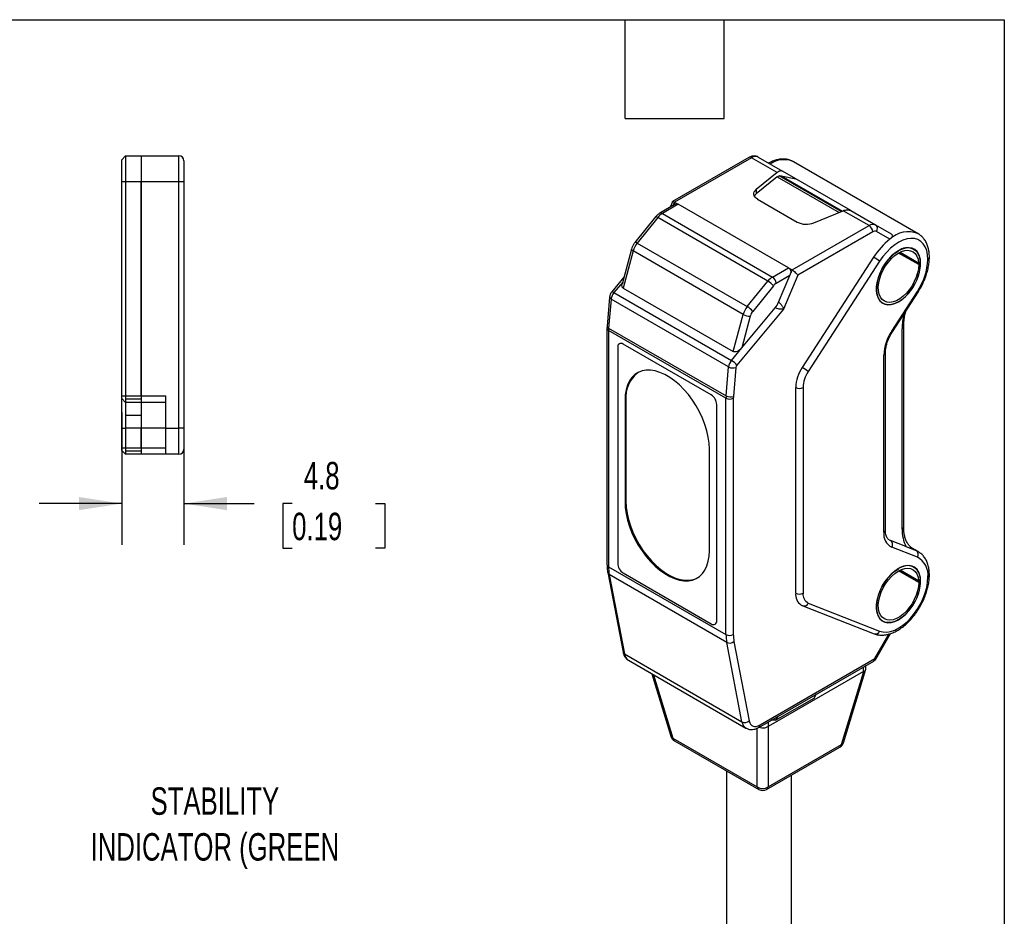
# Model space of a CAD drawing. Header units: millimetres. Extents: x 3 to 137, y 3 to 105.
# Tile 5 of 5: x 99 to 137, y 70 to 105. Entities that reach past the tile are written whole.
import ezdxf

# ---------------------------------------------------------------- set-up
doc = ezdxf.new("R2010")
doc.units = ezdxf.units.MM
doc.header["$LTSCALE"] = 0.5
doc.layers.add('DIMENSIONS', color=140, linetype='Continuous', lineweight=25)
doc.layers.add('TEXT', color=140, linetype='Continuous', lineweight=25)
doc.styles.add('SLDTEXTSTYLE0', font='TXT', dxfattribs={"width": 0.7})
doc.dimstyles.new('SLDDIMSTYLE5', dxfattribs={"dimtxt": 1.079004, "dimasz": 1.651, "dimexe": 0, "dimexo": 0.0625, "dimgap": 0.269751, "dimtad": 0, "dimtih": 1, "dimtoh": 1, "dimlfac": 2, "dimrnd": 1e-09, "dimzin": 12, "dimdsep": 46, "dimtxsty": 'SLDTEXTSTYLE0', "dimsah": 1, "dimcen": 0.09, "dimadec": 0, "dimazin": 3, "dimtfac": 1, "dimtmove": 0, "dimatfit": 0, "dimfxl": 0, "dimfrac": 2, "dimtolj": 1, "dimtzin": 12, "dimarcsym": 0})

# ---------------------------------------------------------------- blocks, each defined once
blk = doc.blocks.new('_D_37')
at = {"layer": 'DIMENSIONS'}
for p, q in [((102.522, 89.645), (102.522, 84.541)), ((104.922, 88.395), (104.922, 84.541)), ((102.522, 86.129), (99.347, 86.129)), ((104.922, 86.129), (107.628, 86.129)), ((109.09, 86.129), (108.728, 86.129)), ((108.728, 86.129), (108.728, 84.414)), ((112.297, 86.129), (112.659, 86.129)), ((112.659, 86.129), (112.659, 84.414)), ((108.728, 84.414), (109.09, 84.414)), ((112.659, 84.414), (112.297, 84.414))]:
    blk.add_line(p, q, dxfattribs=at)
for points in [[(102.522, 86.129), (100.871, 86.383), (100.871, 85.875)], [(104.922, 86.129), (106.573, 85.875), (106.573, 86.383)]]:
    blk.add_solid(points, dxfattribs=at)
at = {"layer": 'DIMENSIONS', "char_height": 1.0583, "attachment_point": 1, "style": 'SLDTEXTSTYLE0'}
for s, insert in [('4.8', (109.539, 87.735)), ('0.19', (109.09, 85.778))]:
    blk.add_mtext(s, dxfattribs=dict(at, insert=insert))

msp = doc.modelspace()

# ---------------------------------------------------------------- linework, layer by layer
for p, q in [((102.67185, 99.53016), (102.52185, 99.38016)), ((102.67185, 99.53016), (102.67185, 98.53016)), ((102.67185, 99.53016), (103.27185, 99.53016)), ((103.27185, 99.53016), (103.27185, 98.53016)), ((103.28185, 99.52016), (103.27185, 99.52016)), ((103.28185, 98.53016), (103.28185, 99.53016)), ((103.28185, 99.53016), (104.72185, 99.53016)), ((104.72185, 98.53016), (104.72185, 99.53016)), ((126.68703, 99.46603), (123.74591, 97.76815)), ((126.78702, 99.45612), (123.8222, 97.74457)), ((127.77781, 98.88415), (126.78702, 99.45612)), ((127.03702, 99.48087), (127.98614, 98.93295)), ((102.52185, 98.53016), (102.52185, 99.38016)), ((104.92185, 99.33016), (104.92185, 98.53016)), ((133.20741, 96.5273), (128.39908, 99.30308)), ((127.77781, 98.88415), (126.96753, 98.22928)), ((127.77781, 98.72085), (126.96753, 98.06597)), ((127.77781, 98.72085), (130.1567, 97.34754)), ((130.24056, 97.38212), (127.85589, 98.75876)), ((127.92908, 98.7632), (128.48911, 98.64248)), ((127.92908, 98.7632), (130.28774, 97.40158)), ((128.48911, 98.64248), (127.98614, 98.93295)), ((130.613, 97.41638), (128.48911, 98.64248)), ((102.52185, 90.28016), (102.52185, 98.53016)), ((102.67185, 98.53016), (102.52185, 98.53016)), ((102.67185, 98.53016), (102.67185, 90.28016)), ((103.27185, 98.53016), (102.67185, 98.53016)), ((103.27185, 90.28016), (103.27185, 98.53016)), ((103.28185, 98.53016), (103.27185, 98.53016)), ((104.72185, 98.53016), (103.28185, 98.53016)), ((103.28185, 90.28016), (103.28185, 98.53016)), ((104.72185, 89.03016), (104.72185, 98.53016)), ((104.92185, 98.53016), (104.72185, 98.53016)), ((104.92185, 98.53016), (104.92185, 89.03016)), ((126.96753, 98.22928), (126.96753, 98.06597)), ((123.85075, 97.66539), (123.25042, 97.31883)), ((123.96362, 97.66293), (123.35041, 97.30892)), ((123.73928, 97.76024), (123.65238, 97.55088)), ((123.76999, 97.61877), (123.8222, 97.74457)), ((123.8222, 97.74457), (123.79735, 97.63457)), ((123.8222, 97.74457), (123.96362, 97.66293)), ((128.20626, 95.2137), (123.96362, 97.66293)), ((127.02084, 97.85741), (128.54315, 96.9786)), ((123.08962, 97.17831), (122.29387, 96.19385)), ((123.175, 97.15387), (122.37925, 96.16941)), ((127.41764, 94.70465), (123.175, 97.15387)), ((123.35041, 97.30892), (127.59305, 94.8597)), ((129.18733, 96.94782), (130.32172, 97.41559)), ((131.31251, 96.84362), (130.32172, 97.41559)), ((130.61339, 97.41628), (131.56251, 96.86836)), ((128.34768, 95.13206), (131.31251, 96.84362)), ((131.56251, 96.86836), (132.16606, 96.51982)), ((131.45393, 96.59867), (128.56714, 94.93216)), ((132.12119, 96.31481), (131.60393, 96.61351)), ((122.37925, 96.16941), (126.62189, 93.72019)), ((122.16197, 95.93602), (121.80284, 94.58562)), ((122.2223, 95.86357), (121.8423, 94.43465)), ((126.46495, 93.41434), (122.2223, 95.86357)), ((131.48935, 95.62202), (128.74169, 91.37346)), ((132.44538, 95.86865), (132.4489, 95.86662)), ((133.22672, 95.33579), (132.44878, 95.78489)), ((132.48497, 95.80482), (133.22672, 95.37661)), ((132.51657, 95.82062), (133.22376, 95.41237)), ((133.0135, 95.94644), (132.98814, 95.95989)), ((133.04886, 95.92603), (133.0135, 95.94644)), ((127.59305, 94.8597), (128.20626, 95.2137)), ((128.20626, 95.2137), (128.34768, 95.13206)), ((131.72167, 95.46776), (128.97402, 91.2192)), ((133.22376, 95.41237), (133.2942, 95.46015)), ((133.26208, 95.39702), (133.22672, 95.37661)), ((133.29743, 95.37661), (133.22672, 95.33579)), ((133.29743, 95.37661), (133.26208, 95.39702)), ((133.26561, 95.39499), (133.26485, 95.44024)), ((121.87302, 94.84948), (121.40086, 94.28333)), ((128.25855, 94.91729), (127.73447, 94.61475)), ((127.83159, 93.8886), (128.25855, 94.91729)), ((128.56714, 94.93216), (128.02322, 93.62167)), ((128.25855, 94.91729), (128.34768, 95.13206)), ((121.82351, 94.66333), (121.48741, 94.26032)), ((126.62189, 93.72019), (127.41764, 94.70465)), ((127.62922, 94.52172), (126.83348, 93.53726)), ((121.3184, 94.08786), (121.22188, 92.97171)), ((121.48741, 94.26032), (126.01289, 91.64781)), ((121.8423, 94.43465), (126.08494, 91.98542)), ((132.18632, 92.77528), (133.17614, 94.30578)), ((132.21284, 92.74831), (133.20265, 94.27881)), ((121.37701, 94.00651), (121.28049, 92.89036)), ((125.90249, 91.394), (121.37701, 94.00651)), ((131.78927, 93.88315), (131.8136, 93.86792)), ((131.8136, 93.86792), (131.84895, 93.84751)), ((131.82903, 93.85383), (131.87431, 93.83406)), ((132.44536, 93.90488), (132.4489, 93.90284)), ((126.08494, 91.98542), (126.46495, 93.41434)), ((128.02322, 93.62167), (126.22136, 91.46109)), ((126.41333, 92.12797), (127.70011, 93.67093)), ((126.73931, 93.35375), (126.41333, 92.12797)), ((121.22188, 92.97171), (121.21804, 92.88441)), ((132.6489, 85.22808), (132.6489, 92.95047)), ((121.21804, 92.88441), (121.21804, 83.78034)), ((125.8021, 90.19026), (121.27662, 92.80277)), ((121.27662, 92.80277), (121.27662, 83.6987)), ((121.28049, 92.89036), (125.80597, 90.27785)), ((132.59033, 85.14644), (132.59033, 92.86883)), ((125.23641, 90.31466), (121.8423, 92.27404)), ((121.63017, 92.15154), (121.63017, 83.82282)), ((126.01289, 91.64781), (126.41333, 92.12797)), ((131.88322, 85.0226), (131.88322, 91.8497)), ((131.9418, 85.10424), (131.9418, 91.93134)), ((125.80597, 90.27785), (125.90249, 91.394)), ((126.18456, 91.37649), (126.08804, 90.26033)), ((102.52185, 90.18016), (102.52185, 90.28016)), ((102.52185, 90.28016), (102.67185, 90.28016)), ((102.67185, 90.28016), (102.67185, 90.15516)), ((102.67185, 90.28016), (103.27185, 90.28016)), ((103.27185, 90.28016), (103.27185, 90.15516)), ((103.28185, 90.28016), (103.27185, 90.28016)), ((103.28185, 90.28016), (104.22185, 90.28016)), ((103.28185, 90.03016), (103.28185, 90.28016)), ((104.22185, 89.03016), (104.22185, 90.28016)), ((128.48911, 82.67796), (128.48911, 90.60214)), ((128.77195, 90.60214), (128.77195, 82.67796)), ((102.52185, 90.18016), (102.67185, 90.03016)), ((102.52185, 89.03016), (102.52185, 90.18016)), ((103.27185, 90.15516), (102.67185, 90.15516)), ((102.67185, 90.15516), (102.67185, 90.03016)), ((103.27185, 90.03016), (102.67185, 90.03016)), ((102.67185, 90.03016), (102.67185, 89.53016)), ((103.27185, 90.15516), (103.27185, 90.03016)), ((103.28185, 90.04016), (103.27185, 90.04016)), ((103.27185, 90.03016), (103.27185, 89.53016)), ((104.22185, 90.03016), (103.28185, 90.03016)), ((103.28185, 89.03016), (103.28185, 90.03016)), ((121.94837, 90.13062), (121.91301, 90.11021)), ((121.91301, 90.11021), (121.91301, 86.19081)), ((121.94837, 90.13062), (121.94837, 86.21122)), ((125.44855, 81.61852), (125.44855, 89.94723)), ((125.8021, 81.0862), (125.8021, 90.19026)), ((126.08494, 90.19026), (126.08494, 81.0862)), ((102.67185, 89.53016), (103.27185, 89.53016)), ((102.67185, 89.53016), (102.67185, 89.03016)), ((103.27185, 89.53016), (103.27185, 89.03016)), ((102.52185, 89.03016), (102.67185, 89.03016)), ((102.52185, 88.28016), (102.52185, 89.03016)), ((103.27185, 89.03016), (102.67185, 89.03016)), ((102.67185, 89.03016), (102.67185, 88.28016)), ((103.28185, 89.03016), (103.27185, 89.03016)), ((103.27185, 88.28016), (103.27185, 89.03016)), ((104.22185, 89.03016), (103.28185, 89.03016)), ((103.28185, 88.28016), (103.28185, 89.03016)), ((104.22185, 88.03016), (104.22185, 89.03016)), ((104.22185, 89.03016), (104.72185, 89.03016)), ((104.92185, 89.03016), (104.72185, 89.03016)), ((104.72185, 88.03016), (104.72185, 89.03016)), ((104.92185, 89.03016), (104.92185, 88.23016)), ((102.52185, 88.28016), (102.67185, 88.28016)), ((102.52185, 88.18016), (102.52185, 88.28016)), ((102.52185, 88.18016), (102.67185, 88.03016)), ((102.67185, 88.28016), (102.67185, 88.15516)), ((102.67185, 88.28016), (103.27185, 88.28016)), ((103.27185, 88.15516), (102.67185, 88.15516)), ((102.67185, 88.15516), (102.67185, 88.03016)), ((103.27185, 88.03016), (102.67185, 88.03016)), ((103.27185, 88.28016), (103.27185, 88.15516)), ((103.28185, 88.28016), (103.27185, 88.28016)), ((103.27185, 88.15516), (103.27185, 88.03016)), ((103.28185, 88.04016), (103.27185, 88.04016)), ((103.28185, 88.28016), (104.22185, 88.28016)), ((103.28185, 88.03016), (103.28185, 88.28016)), ((104.22185, 88.03016), (103.28185, 88.03016)), ((104.72185, 88.03016), (104.22185, 88.03016)), ((125.1657, 84.31307), (125.1657, 88.23247)), ((121.94837, 86.21122), (121.91301, 86.19081)), ((132.08909, 84.72878), (132.13581, 84.70619)), ((132.73629, 84.471), (132.13581, 84.70619)), ((133.17614, 84.05929), (132.18632, 84.44697)), ((132.73629, 84.471), (133.12562, 84.31851)), ((133.20741, 84.27918), (132.97949, 84.41076)), ((132.98429, 84.40694), (133.03692, 84.37656)), ((133.00506, 84.39378), (133.03692, 84.37656)), ((133.12562, 84.31851), (133.01635, 84.38159)), ((133.12562, 84.31851), (133.20741, 84.27918)), ((121.24636, 83.46857), (121.83505, 80.4094)), ((121.27662, 83.6987), (125.8021, 81.0862)), ((121.8423, 83.4554), (125.23641, 81.49602)), ((132.44538, 83.62054), (132.4489, 83.6185)), ((133.22672, 83.08768), (132.44878, 83.53678)), ((132.48497, 83.5567), (133.22672, 83.1285)), ((132.51657, 83.57251), (133.22376, 83.16425)), ((133.0135, 83.69832), (132.98814, 83.71178)), ((133.04886, 83.67791), (133.0135, 83.69832)), ((125.82956, 80.78178), (121.30408, 83.39428)), ((121.30408, 83.39428), (121.89277, 80.33512)), ((133.22376, 83.16425), (133.2942, 83.21204)), ((133.26208, 83.14891), (133.22672, 83.1285)), ((133.29743, 83.1285), (133.22672, 83.08768)), ((133.29743, 83.1285), (133.26208, 83.14891)), ((133.26561, 83.14687), (133.26485, 83.19212)), ((128.75966, 82.18962), (131.50731, 81.11344)), ((128.97402, 82.29421), (131.72167, 81.21802)), ((131.78927, 81.63504), (131.8136, 81.61981)), ((131.8136, 81.61981), (131.84895, 81.5994)), ((131.82903, 81.60572), (131.87431, 81.58595)), ((132.44536, 81.65677), (132.4489, 81.65472)), ((126.10966, 80.81222), (126.69835, 77.75305)), ((131.5418, 80.15527), (132.09044, 81.10554)), ((131.57358, 80.13691), (132.14211, 81.12163)), ((126.41826, 77.72261), (125.82956, 80.78178)), ((121.89277, 80.33512), (126.41826, 77.72261)), ((122.04751, 80.09061), (126.57299, 77.4781)), ((127.07295, 77.50781), (131.50037, 80.0637)), ((127.11438, 77.59938), (131.5418, 80.15527)), ((130.2478, 76.84144), (131.10858, 79.66006)), ((130.32581, 76.91695), (131.19144, 79.75146)), ((131.1054, 79.65835), (131.1054, 79.83569)), ((131.19327, 79.76868), (131.19327, 79.88642)), ((122.94667, 79.57153), (123.68256, 77.16188)), ((123.01338, 79.53302), (123.76057, 77.08636)), ((131.1054, 79.65835), (127.42845, 77.53569)), ((127.71129, 77.78063), (129.19621, 78.63786)), ((129.19621, 78.63786), (129.27907, 78.78137)), ((129.27906, 78.78137), (129.19621, 78.63786)), ((127.71129, 77.78063), (127.54557, 77.78064)), ((127.79413, 77.92414), (127.71129, 77.78063)), ((127.0074, 75.212), (127.0074, 77.47618)), ((127.42522, 77.5337), (127.42522, 75.212)), ((127.42845, 77.71303), (127.42845, 77.53569)), ((123.76057, 77.08636), (127.0074, 75.212)), ((123.81949, 76.98968), (127.06633, 75.11533)), ((127.3663, 75.11533), (130.18887, 76.74476)), ((127.42522, 75.212), (130.2478, 76.84144)), ((125.82489, 75.83199), (125.82489, 62.97767)), ((128.32489, 62.97767), (128.32489, 75.66871))]:
    msp.add_line(p, q)
at = {"flags": 128}
for points in [[(127.02084, 97.85741), (126.96449, 97.89623), (126.92075, 97.94014), (126.89098, 97.98779), (126.8761, 98.0377), (126.87656, 98.08836), (126.89236, 98.13818), (126.92299, 98.18564), (126.96753, 98.22928)], [(126.96753, 98.06597), (126.92299, 98.02233), (126.89482, 97.97986)], [(123.175, 97.15387), (123.14875, 97.16785), (123.12622, 97.1774), (123.10825, 97.18216), (123.09555, 97.18193), (123.08962, 97.17831)], [(133.19349, 96.53508), (133.20081, 96.53105), (133.20741, 96.5273)], [(133.58027, 95.53989), (133.56892, 95.71798), (133.53508, 95.87939), (133.47943, 96.02086), (133.40309, 96.13957), (133.3076, 96.23313), (133.19487, 96.29966), (133.06716, 96.33782), (132.92704, 96.34685), (132.77732, 96.32657), (132.62101, 96.27738), (132.46125, 96.20028), (132.30123, 96.09681), (132.14418, 95.96904), (131.99325, 95.81955), (131.85146, 95.65133), (131.72167, 95.46776)], [(132.4489, 93.90284), (132.58915, 93.99722), (132.72557, 94.11586), (132.85444, 94.25554), (132.97225, 94.41243), (133.07579, 94.58226), (133.16222, 94.7604), (133.2292, 94.94198), (133.27489, 95.12206), (133.29806, 95.29572), (133.29806, 95.45823), (133.27489, 95.60514), (133.2292, 95.73246), (133.16222, 95.83672), (133.07579, 95.91506), (132.97225, 95.96535), (132.85444, 95.98622), (132.72557, 95.9771), (132.58915, 95.93824), (132.4489, 95.8707)], [(122.2223, 95.86357), (122.19727, 95.8799), (122.1783, 95.89641), (122.16614, 95.91247), (122.16124, 95.92746), (122.16197, 95.93602)], [(132.4489, 95.8707), (132.30866, 95.77632), (132.17224, 95.65767), (132.04337, 95.518), (131.92556, 95.36111), (131.82202, 95.19127), (131.73558, 95.01314), (131.66861, 94.83155), (131.62291, 94.65147), (131.59975, 94.47781), (131.59975, 94.31531), (131.62291, 94.16839), (131.66861, 94.04107), (131.73558, 93.93682), (131.82202, 93.85848), (131.92556, 93.80818), (132.04337, 93.78731), (132.17224, 93.79643), (132.30866, 93.83529), (132.4489, 93.90284)], [(132.4489, 93.90692), (132.30924, 93.83966), (132.17339, 93.80096), (132.04505, 93.79188), (131.92773, 93.81266), (131.82462, 93.86274), (131.73854, 93.94076), (131.67184, 94.04458), (131.62634, 94.17137), (131.60327, 94.31768), (131.60327, 94.47951), (131.62634, 94.65245), (131.67184, 94.83178), (131.73854, 95.01261), (131.82462, 95.19001), (131.92773, 95.35914), (132.04505, 95.51538), (132.17339, 95.65447), (132.30924, 95.77263), (132.4489, 95.86662)], [(133.22672, 95.33579), (133.21584, 95.1798), (133.1835, 95.01562), (133.13062, 94.84783), (133.05866, 94.68112), (132.96964, 94.52018), (132.86605, 94.36948), (132.75079, 94.23326), (132.62709, 94.11532), (132.4984, 94.01897), (132.36833, 93.94689), (132.24051, 93.90111), (132.11852, 93.8829), (132.00578, 93.89278), (131.90543, 93.93046), (131.82028, 93.9949), (131.75273, 94.08429), (131.70465, 94.19613), (131.67739, 94.32729), (131.67171, 94.47411), (131.68778, 94.63247), (131.72514, 94.79794), (131.78275, 94.9659), (131.859, 95.13164), (131.95175, 95.29054), (132.05841, 95.43814), (132.17599, 95.57031), (132.30121, 95.68336), (132.43056, 95.77412), (132.56042, 95.84006), (132.68717, 95.87933), (132.80725, 95.89083), (132.9173, 95.87424), (133.01425, 95.83003), (133.09538, 95.75942), (133.15843, 95.6644), (133.20162, 95.54763), (133.22376, 95.41237)], [(133.07318, 95.91079), (133.04043, 95.93547), (133.03342, 95.94011)], [(121.40086, 94.28333), (121.40705, 94.28727), (121.42014, 94.28796), (121.43839, 94.28356), (121.46111, 94.27423), (121.48741, 94.26032)], [(133.17614, 94.30578), (133.19115, 94.29318), (133.20016, 94.2842), (133.2028, 94.27919), (133.20265, 94.27881)], [(132.21284, 92.74831), (132.21299, 92.74869), (132.21035, 92.75371), (132.20134, 92.76268), (132.18632, 92.77528)], [(125.1657, 88.23247), (125.15471, 88.45685), (125.12187, 88.69088), (125.06762, 88.93142), (124.99271, 89.1752), (124.89815, 89.41893), (124.78521, 89.65931), (124.65542, 89.89309), (124.51054, 90.11711), (124.35253, 90.32834), (124.18352, 90.52392), (124.0058, 90.70122), (123.82177, 90.85782), (123.63392, 90.99162), (123.4448, 91.1008), (123.25695, 91.18389), (123.07292, 91.23976), (122.8952, 91.26766), (122.72619, 91.26721), (122.56817, 91.23842), (122.42329, 91.18167), (122.29351, 91.09774), (122.18057, 90.98776), (122.086, 90.85321), (122.01109, 90.69592), (121.95685, 90.51801), (121.92401, 90.32189), (121.91301, 90.11021)], [(121.91301, 86.19081), (121.92401, 85.96644), (121.95685, 85.7324), (122.01109, 85.49186), (122.086, 85.24808), (122.18057, 85.00436), (122.29351, 84.76398), (122.42329, 84.5302), (122.56817, 84.30618), (122.72619, 84.09495), (122.8952, 83.89936), (123.07292, 83.72207), (123.25695, 83.56547), (123.4448, 83.43167), (123.63392, 83.32249), (123.82177, 83.2394), (124.0058, 83.18353), (124.18352, 83.15563), (124.35253, 83.15608), (124.51054, 83.18487), (124.65542, 83.24161), (124.78521, 83.32555), (124.89815, 83.43553), (124.99271, 83.57008), (125.06762, 83.72737), (125.12187, 83.90528), (125.15471, 84.1014), (125.1657, 84.31307)], [(121.94837, 86.21122), (121.95937, 85.98685), (121.99221, 85.75281), (122.04645, 85.51227), (122.12136, 85.26849), (122.21592, 85.02477), (122.32886, 84.78439), (122.45865, 84.55061), (122.60353, 84.32659), (122.76154, 84.11536), (122.93055, 83.91977), (123.10827, 83.74248), (123.2923, 83.58588), (123.48015, 83.45208), (123.66928, 83.3429), (123.85713, 83.25981), (124.04116, 83.20394), (124.21888, 83.17604), (124.38789, 83.17649), (124.5459, 83.20528), (124.69078, 83.26202), (124.70681, 83.27047)], [(132.4489, 83.62259), (132.30866, 83.52821), (132.17224, 83.40956), (132.04337, 83.26989), (131.92556, 83.11299), (131.82202, 82.94316), (131.73558, 82.76502), (131.66861, 82.58344), (131.62291, 82.40336), (131.59975, 82.2297), (131.59975, 82.0672), (131.62291, 81.92028), (131.66861, 81.79296), (131.73558, 81.68871), (131.82202, 81.61036), (131.92556, 81.56007), (132.04337, 81.5392), (132.17224, 81.54832), (132.30866, 81.58718), (132.4489, 81.65472)], [(132.4489, 81.65881), (132.30924, 81.59154), (132.17339, 81.55285), (132.04505, 81.54376), (131.92773, 81.56455), (131.82462, 81.61463), (131.73854, 81.69265), (131.67184, 81.79647), (131.62634, 81.92326), (131.60327, 82.06957), (131.60327, 82.2314), (131.62634, 82.40434), (131.67184, 82.58367), (131.73854, 82.7645), (131.82462, 82.9419), (131.92773, 83.11103), (132.04505, 83.26727), (132.17339, 83.40636), (132.30924, 83.52451), (132.4489, 83.6185)], [(133.22672, 83.08768), (133.21584, 82.93169), (133.1835, 82.76751), (133.13062, 82.59971), (133.05866, 82.43301), (132.96964, 82.27206), (132.86605, 82.12137), (132.75079, 81.98515), (132.62709, 81.86721), (132.4984, 81.77086), (132.36833, 81.69878), (132.24051, 81.65299), (132.11852, 81.63479), (132.00578, 81.64466), (131.90543, 81.68235), (131.82028, 81.74679), (131.75273, 81.83618), (131.70465, 81.94802), (131.67739, 82.07918), (131.67171, 82.226), (131.68778, 82.38436), (131.72514, 82.54983), (131.78275, 82.71779), (131.859, 82.88353), (131.95175, 83.04243), (132.05841, 83.19002), (132.17599, 83.3222), (132.30121, 83.43525), (132.43056, 83.52601), (132.56042, 83.59195), (132.68717, 83.63122), (132.80725, 83.64272), (132.9173, 83.62613), (133.01425, 83.58191), (133.09538, 83.51131), (133.15843, 83.41629), (133.20162, 83.29952), (133.22376, 83.16425)], [(132.4489, 81.65472), (132.58915, 81.74911), (132.72557, 81.86775), (132.85444, 82.00743), (132.97225, 82.16432), (133.07579, 82.33415), (133.16222, 82.51229), (133.2292, 82.69387), (133.27489, 82.87395), (133.29806, 83.04761), (133.29806, 83.21011), (133.27489, 83.35703), (133.2292, 83.48435), (133.16222, 83.58861), (133.07579, 83.66695), (132.97225, 83.71724), (132.85444, 83.73811), (132.72557, 83.72899), (132.58915, 83.69013), (132.4489, 83.62259)], [(133.07318, 83.66268), (133.04043, 83.68736), (133.03342, 83.692)], [(131.72167, 81.21802), (131.85146, 81.18431), (131.99325, 81.17979), (132.14418, 81.20456), (132.30123, 81.25812), (132.46125, 81.33939), (132.62101, 81.44675), (132.77732, 81.57804), (132.92704, 81.73062), (133.06716, 81.90143), (133.19487, 82.08704), (133.3076, 82.28372), (133.40309, 82.48753), (133.47943, 82.69438), (133.53508, 82.9001), (133.56892, 83.10058), (133.58027, 83.29178)], [(131.5418, 80.15527), (131.55859, 80.14557), (131.5693, 80.13938), (131.57352, 80.13695), (131.57358, 80.13691)], [(126.69835, 77.75305), (126.71868, 77.68413), (126.75065, 77.62712), (126.7933, 77.5837), (126.8454, 77.55514), (126.90541, 77.54229), (126.97155, 77.54552), (127.0419, 77.56474), (127.11438, 77.59938)]]:
    msp.add_lwpolyline(points, dxfattribs=at)
for centre, radius, start, end in [((104.72185, 99.33016), 0.2, 0, 90), ((126.72844, 99.37435), 0.1006, 54.382423, 114.307119), ((126.93348, 99.25169), 0.25148, 65.686048, 125.618173), ((128.02788, 98.46329), 0.91818, 66.153726, 125.150816), ((123.68579, 96.75276), 0.64946, 121.091412, 141.858847), ((123.29182, 97.22714), 0.1006, 54.383719, 114.29224), ((128.89923, 97.67454), 0.78174, 242.903778, 291.625451), ((131.45896, 96.63919), 0.25148, 65.686048, 125.618173), ((131.14689, 96.5847), 0.30736, 2.605478, 57.394522), ((131.45318, 96.7198), 0.18445, 324.814914, 53.648757), ((131.5418, 96.47601), 0.15089, 65.686048, 125.618173), ((132.82534, 95.60712), 0.99832, 68.360213, 134.85655), ((123.03164, 95.64144), 0.83927, 141.01737, 164.65281), ((122.31172, 96.09486), 0.10059, 47.831775, 100.220377), ((133.76557, 94.18057), 2.69425, 127.613314, 147.655272), ((132.77903, 95.47096), 0.51529, 358.797785, 129.840349), ((130.37859, 93.69713), 2.22238, 52.818497, 60.013027), ((133.53876, 95.63152), 0.1006, 294.376027, 354.289495), ((131.46296, 95.45595), 1.83618, 302.476304, 357.523696), ((131.21468, 95.63133), 2.36736, 325.949143, 357.78639), ((132.17583, 95.37682), 1.05089, 359.988797, 2.023781), ((127.92843, 94.30354), 0.64946, 121.091412, 141.858847), ((127.42743, 94.60078), 0.30736, 2.605478, 57.394522), ((127.04093, 94.05509), 0.75089, 38.421196, 59.888651), ((127.9357, 94.28105), 0.38968, 121.091412, 141.858847), ((121.40852, 94.091), 0.09018, 182.011465, 249.546264), ((121.85181, 93.9509), 0.47805, 139.665124, 173.31997), ((127.27429, 93.19222), 0.83927, 141.01737, 164.65281), ((126.24518, 93.07063), 0.75089, 38.421196, 59.888651), ((127.04308, 94.21633), 0.85391, 320.303925, 337.430645), ((126.7014, 93.83359), 0.48133, 240.576993, 274.516917), ((127.22491, 93.22048), 0.50356, 141.01737, 164.65281), ((135.14509, 92.84765), 2.55486, 166.611734, 179.525057), ((121.31523, 92.97718), 0.09351, 183.35027, 248.189989), ((132.54877, 92.9605), 0.10066, 294.385951, 354.175729), ((121.31367, 92.89119), 0.09587, 184.041317, 247.262474), ((122.294, 92.80165), 1.01738, 174.998217, 179.937235), ((133.65742, 91.78112), 1.77552, 145.949143, 177.78639), ((121.75949, 92.17251), 0.13101, 50.796715, 189.214037), ((131.84161, 91.94143), 0.10073, 294.397993, 354.037918), ((126.37729, 91.33839), 0.47805, 139.665124, 173.31997), ((125.66611, 91.05091), 0.69033, 36.454423, 59.84483), ((126.34283, 91.35795), 0.15935, 139.665124, 173.31997), ((123.136, 90.23018), 1.1918, 127.695138, 184.791871), ((126.06269, 91.69374), 0.33986, 241.878219, 291.0143), ((129.96761, 90.54499), 1.4796, 145.949143, 177.78639), ((127.63094, 89.44857), 2.22238, 52.818497, 60.013027), ((129.95475, 90.55642), 1.18368, 145.949143, 177.78639), ((124.98798, 89.92627), 0.46104, 2.605478, 57.394522), ((128.63053, 90.87508), 0.3074, 242.609672, 297.390328), ((126.81948, 90.18915), 1.01738, 174.998217, 179.937235), ((125.94352, 90.4632), 0.3074, 242.609672, 297.390328), ((125.96617, 90.57759), 0.33986, 241.878219, 291.0143), ((126.89885, 90.18937), 0.81391, 174.998217, 179.937235), ((104.72185, 88.23016), 0.2, 270, 0), ((132.45109, 84.954), 0.572, 173.112058, 242.427161), ((131.84171, 85.11422), 0.10059, 294.374658, 354.305201), ((134.04194, 85.10664), 1.45216, 178.429232, 205.958411), ((132.54881, 85.23806), 0.10059, 294.374658, 354.305201), ((132.0199, 84.54907), 0.19525, 328.471485, 53.583984), ((133.00971, 84.16139), 0.19525, 328.471485, 53.583984), ((132.82312, 83.38325), 0.76266, 353.112058, 62.427161), ((121.31813, 83.79033), 0.10059, 185.694799, 245.625342), ((121.35427, 83.49285), 0.1106, 192.648239, 243.014787), ((122.89067, 83.69087), 1.61407, 179.721794, 190.588122), ((122.09074, 83.84378), 0.46104, 182.605478, 237.394522), ((132.77903, 83.22285), 0.51529, 358.797785, 129.840349), ((131.46296, 83.20783), 1.83618, 302.476304, 357.523696), ((132.17583, 83.12871), 1.05089, 359.988797, 2.023781), ((133.53876, 83.38341), 0.1006, 294.376112, 354.288518), ((128.97897, 82.62413), 0.49281, 173.72856, 235.397624), ((128.63053, 82.9509), 0.3074, 242.609672, 297.390328), ((129.15053, 82.63223), 0.38133, 173.112058, 242.427161), ((128.80931, 82.35985), 0.17731, 253.713098, 338.272273), ((125.31922, 81.59754), 0.13101, 230.796715, 9.214037), ((131.55695, 81.28367), 0.17732, 253.744474, 338.270048), ((127.41616, 81.07836), 1.61407, 179.721794, 190.588122), ((125.94352, 81.35914), 0.3074, 242.609672, 297.390328), ((125.94537, 81.02003), 0.26491, 244.076642, 308.328918), ((127.53759, 81.07914), 1.45267, 179.721794, 190.588122), ((121.94297, 80.43369), 0.11061, 192.680134, 243.013358), ((122.22933, 80.37689), 0.33914, 187.075052, 237.578891), ((131.44666, 80.14316), 0.09591, 304.056351, 7.25583), ((131.40038, 80.23691), 0.2, 299.997312, 330), ((126.53407, 77.96086), 0.26491, 244.076642, 308.328918), ((126.75456, 77.76428), 0.33887, 187.063229, 237.780141), ((127.01424, 77.58952), 0.10062, 305.705886, 5.619695), ((123.96948, 77.2495), 0.3, 196.982186, 240.002688), ((123.79734, 77.2024), 0.12173, 199.445957, 252.415198), ((123.88957, 77.09869), 0.12959, 185.458982, 237.263076), ((130.03889, 77.00458), 0.3, 299.997312, 343.017814), ((130.1188, 76.85377), 0.12959, 302.736924, 354.541018), ((130.21102, 76.95748), 0.12173, 287.584802, 340.554043), ((127.21631, 75.51584), 0.36873, 235.489191, 304.510809), ((127.13641, 75.22433), 0.12959, 185.458982, 237.263076), ((127.21631, 75.37514), 0.3, 240.002688, 299.997312), ((127.29622, 75.22433), 0.12959, 302.736924, 354.541018)]:
    msp.add_arc(centre, radius, start, end)
for points, knots in [([(127.03704, 99.48086), (127.01282, 99.49242), (126.96248, 99.51644), (126.87751, 99.52519), (126.79085, 99.51302), (126.72792, 99.48877), (126.69407, 99.46994), (126.68703, 99.46603)], [0, 0, 0, 0, 0.21844032, 0.45406075, 0.68893061, 0.93534566, 1, 1, 1, 1]), ([(128.41011, 99.2928), (128.39513, 99.30284), (128.34124, 99.33895), (128.2346, 99.37652), (128.09448, 99.40474), (127.94618, 99.4068), (127.79183, 99.38522), (127.63279, 99.33689), (127.51542, 99.28968), (127.45249, 99.25224), (127.44292, 99.24655)], [0, 0, 0, 0, 0.05678646, 0.20437382, 0.35185819, 0.50136078, 0.65440158, 0.81131188, 0.97130892, 1, 1, 1, 1]), ([(127.98614, 98.93295), (127.95957, 98.9483), (127.92666, 98.95266), (127.85446, 98.93575), (127.81539, 98.91453), (127.77781, 98.88415)], [0, 0, 0, 0, 0.5, 0.5, 1, 1, 1, 1]), ([(123.74408, 97.75827), (123.74508, 97.76292), (123.7474, 97.77368), (123.77675, 97.76821), (123.80761, 97.75216), (123.8222, 97.74457)], [0, 0, 0, 0, 0.28577029, 0.66226051, 1, 1, 1, 1]), ([(123.85274, 97.66247), (123.85654, 97.66594), (123.87388, 97.68179), (123.91471, 97.68329), (123.9478, 97.66951), (123.96362, 97.66293)], [0, 0, 0, 0, 0.12744931, 0.58274709, 1, 1, 1, 1]), ([(123.25042, 97.31883), (123.23229, 97.30738), (123.18399, 97.27687), (123.13074, 97.22729), (123.09803, 97.18832), (123.08962, 97.17831)], [0, 0, 0, 0, 0.30860935, 0.8222966, 1, 1, 1, 1]), ([(130.32172, 97.41559), (130.37434, 97.43728), (130.42904, 97.44948), (130.5301, 97.44972), (130.57618, 97.43776), (130.61339, 97.41628)], [0, 0, 0, 0, 0.5, 0.5, 1, 1, 1, 1]), ([(132.16606, 96.51982), (132.17233, 96.51567), (132.18508, 96.50722), (132.1984, 96.49161), (132.20851, 96.47179), (132.21289, 96.44742), (132.20601, 96.41088), (132.18047, 96.36453), (132.14109, 96.3315), (132.12119, 96.31481)], [0, 0, 0, 0, 0.07852179, 0.15950477, 0.24593496, 0.37124727, 0.50025594, 0.74751524, 1, 1, 1, 1]), ([(133.63885, 95.62153), (133.63826, 95.6549), (133.63653, 95.75108), (133.61724, 95.90237), (133.57365, 96.06893), (133.50798, 96.21856), (133.42241, 96.34884), (133.31748, 96.45319), (133.23841, 96.51537), (133.19235, 96.53524), (133.19005, 96.53624)], [0, 0, 0, 0, 0.08312845, 0.23958215, 0.39600039, 0.55074187, 0.70217541, 0.84929054, 0.99247168, 1, 1, 1, 1]), ([(122.29387, 96.19385), (122.28088, 96.17677), (122.24462, 96.12914), (122.19611, 96.04235), (122.17323, 95.97109), (122.16197, 95.93602)], [0, 0, 0, 0, 0.22107157, 0.61660831, 1, 1, 1, 1]), ([(133.20265, 94.27881), (133.22338, 94.31171), (133.28308, 94.40648), (133.37135, 94.57008), (133.46121, 94.76923), (133.53417, 94.97163), (133.5893, 95.17438), (133.62525, 95.37473), (133.63791, 95.52314), (133.63868, 95.60394), (133.63885, 95.62153)], [0, 0, 0, 0, 0.07766535, 0.22374516, 0.36998581, 0.51645366, 0.66331089, 0.81071061, 0.95876868, 1, 1, 1, 1]), ([(128.20626, 95.2137), (128.21906, 95.20473), (128.24573, 95.18604), (128.27831, 95.13954), (128.30163, 95.08729), (128.30566, 95.05074), (128.3074, 95.035)], [0, 0, 0, 0, 0.24561097, 0.51180947, 0.78980369, 1, 1, 1, 1]), ([(128.34768, 95.13206), (128.38102, 95.11282), (128.42769, 95.07873), (128.51339, 95.00066), (128.54875, 94.96003), (128.56714, 94.93216)], [0, 0, 0, 0, 0.5, 0.5, 1, 1, 1, 1]), ([(121.8423, 94.43465), (121.83334, 94.44125), (121.81433, 94.45524), (121.79797, 94.48913), (121.79365, 94.53158), (121.79528, 94.56535), (121.80283, 94.58359), (121.80357, 94.58539)], [0, 0, 0, 0, 0.20148928, 0.4271305, 0.68312904, 0.96872048, 1, 1, 1, 1]), ([(121.40086, 94.28333), (121.38944, 94.2682), (121.35957, 94.22863), (121.32951, 94.16131), (121.3217, 94.10968), (121.3184, 94.08786)], [0, 0, 0, 0, 0.26343908, 0.6887615, 1, 1, 1, 1]), ([(127.83159, 93.8886), (127.84067, 93.88277), (127.85937, 93.87076), (127.88889, 93.84443), (127.91881, 93.81269), (127.94633, 93.77758), (127.97098, 93.74031), (127.99161, 93.70305), (128.01043, 93.66214), (128.01863, 93.63622), (128.02322, 93.62167)], [0, 0, 0, 0, 0.10144631, 0.20886993, 0.32489323, 0.45160568, 0.56940415, 0.70144614, 0.83253513, 1, 1, 1, 1]), ([(128.02322, 93.62167), (128.00863, 93.61967), (127.98262, 93.61609), (127.93856, 93.61514), (127.8965, 93.61709), (127.83944, 93.62386), (127.76706, 93.63937), (127.72127, 93.66095), (127.70011, 93.67093)], [0, 0, 0, 0, 0.16791531, 0.29944662, 0.4318389, 0.55008769, 0.79209462, 1, 1, 1, 1]), ([(132.6489, 92.95047), (132.64937, 92.98226), (132.65072, 93.07501), (132.66702, 93.23785), (132.69531, 93.40904), (132.72435, 93.51674), (132.73475, 93.55531)], [0, 0, 0, 0, 0.16917592, 0.49346919, 0.8186097, 1, 1, 1, 1]), ([(131.9418, 91.93134), (131.94223, 91.95288), (131.94351, 92.0159), (131.95816, 92.13026), (131.99181, 92.27398), (132.04238, 92.42242), (132.10762, 92.56834), (132.1674, 92.67677), (132.20406, 92.73449), (132.21284, 92.74831)], [0, 0, 0, 0, 0.08898683, 0.26031303, 0.43285268, 0.60660098, 0.78128742, 0.94760829, 1, 1, 1, 1]), ([(126.41333, 92.12797), (126.36926, 92.07513), (126.30382, 92.02119), (126.17558, 91.96552), (126.11828, 91.96618), (126.08494, 91.98542)], [0, 0, 0, 0, 0.5, 0.5, 1, 1, 1, 1]), ([(132.08983, 84.72904), (132.07336, 84.74024), (132.04179, 84.7617), (132.00193, 84.81719), (131.96915, 84.89225), (131.94634, 84.98695), (131.94329, 85.06574), (131.9418, 85.10424)], [0, 0, 0, 0, 0.21807248, 0.41804983, 0.60676549, 0.80787651, 1, 1, 1, 1]), ([(133.00529, 84.39438), (132.9994, 84.39761), (132.95849, 84.42), (132.89134, 84.4758), (132.81024, 84.57326), (132.74488, 84.69285), (132.69567, 84.83048), (132.66323, 84.98487), (132.65019, 85.12028), (132.64919, 85.20413), (132.6489, 85.22808)], [0, 0, 0, 0, 0.027565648, 0.191135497, 0.351871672, 0.505458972, 0.653493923, 0.798584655, 0.942463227, 1, 1, 1, 1]), ([(133.01635, 84.38159), (133.01011, 84.38272), (132.99559, 84.38537), (132.96706, 84.39296), (132.9354, 84.40188), (132.88977, 84.41581), (132.82872, 84.43582), (132.76577, 84.45978), (132.73629, 84.471)], [0, 0, 0, 0, 0.10742005, 0.25016332, 0.3749261, 0.50010403, 0.76579019, 1, 1, 1, 1]), ([(133.63885, 83.37342), (133.63825, 83.40679), (133.63653, 83.50297), (133.61725, 83.65428), (133.57362, 83.82075), (133.50812, 83.9707), (133.42192, 84.09983), (133.32334, 84.20396), (133.24672, 84.25267), (133.21144, 84.2751)], [0, 0, 0, 0, 0.08527782, 0.24577681, 0.4062394, 0.5649819, 0.72033091, 0.87124986, 1, 1, 1, 1]), ([(121.21804, 83.78034), (121.21863, 83.74541), (121.22028, 83.64855), (121.23211, 83.54552), (121.2445, 83.47859), (121.24636, 83.46857)], [0, 0, 0, 0, 0.324223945, 0.898902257, 1, 1, 1, 1]), ([(131.50731, 81.11344), (131.53455, 81.10384), (131.60628, 81.07858), (131.73057, 81.05859), (131.87956, 81.05891), (132.03465, 81.08416), (132.19431, 81.13403), (132.35638, 81.20836), (132.51806, 81.30605), (132.67651, 81.42527), (132.82915, 81.56378), (132.97378, 81.71919), (133.10846, 81.88907), (133.2314, 82.07089), (133.34093, 82.26206), (133.43551, 82.45987), (133.51374, 82.66159), (133.57447, 82.86453), (133.61623, 83.06584), (133.63621, 83.23588), (133.63814, 83.33634), (133.63885, 83.37342)], [0, 0, 0, 0, 0.03130692, 0.08244493, 0.13419534, 0.18720861, 0.2415422, 0.29688922, 0.35279425, 0.40885653, 0.46483718, 0.52068317, 0.57640491, 0.6320425, 0.68764874, 0.74328088, 0.79898062, 0.85480978, 0.9108284, 0.96708669, 1, 1, 1, 1]), ([(128.70146, 82.22004), (128.71005, 82.2142), (128.72826, 82.20183), (128.74881, 82.19384), (128.75966, 82.18962)], [0, 0, 0, 0, 0.47237974, 1, 1, 1, 1]), ([(121.83505, 80.4094), (121.8405, 80.38576), (121.85413, 80.32657), (121.89283, 80.24048), (121.95733, 80.15711), (122.0144, 80.10468), (122.05272, 80.0889), (122.05731, 80.08701)], [0, 0, 0, 0, 0.17533217, 0.43898934, 0.69049831, 0.96295907, 1, 1, 1, 1]), ([(131.10858, 79.66006), (131.13518, 79.67667), (131.18428, 79.70733), (131.18696, 79.75241), (131.18819, 79.77305)], [0, 0, 0, 0, 0.54196899, 1, 1, 1, 1]), ([(126.57471, 77.47797), (126.60421, 77.46346), (126.66437, 77.43387), (126.76622, 77.41986), (126.87171, 77.42777), (126.97521, 77.45668), (127.04125, 77.49123), (127.07295, 77.50781)], [0, 0, 0, 0, 0.19191752, 0.39137494, 0.59350557, 0.80487848, 1, 1, 1, 1]), ([(127.42522, 77.5337), (127.39165, 77.51639), (127.32197, 77.48045), (127.19715, 77.47292), (127.10986, 77.48452), (127.07694, 77.50078), (127.07212, 77.50316)], [0, 0, 0, 0, 0.32712931, 0.67899366, 0.95296878, 1, 1, 1, 1])]:
    msp.add_open_spline(points, degree=3, knots=knots)
for points in [[(127.77781, 98.72085), (127.80453, 98.74244), (127.83192, 98.75574), (127.85589, 98.75876)], [(127.85589, 98.75876), (127.8819, 98.7665), (127.90678, 98.76801), (127.92908, 98.7632)], [(133.03692, 84.37656), (133.03059, 84.37899), (133.02381, 84.38063), (133.01635, 84.38159)], [(131.10858, 79.66006), (131.10753, 79.65954), (131.10647, 79.65897), (131.1054, 79.65835)], [(127.42845, 77.53569), (127.42738, 77.53508), (127.42631, 77.53441), (127.42522, 77.5337)]]:
    msp.add_open_spline(points, degree=3)
at = {"layer": 'TEXT'}
for p, q in [((3.175, 104.775), (136.525, 104.775)), ((121.92, 100.965), (121.92, 104.775)), ((125.73, 100.965), (125.73, 104.775)), ((136.525, 104.775), (136.525, 3.175)), ((121.92, 100.965), (125.73, 100.965))]:
    msp.add_line(p, q, dxfattribs=at)

# ---------------------------------------------------------------- texts
at = {"layer": 'DIMENSIONS', "insert": (106.11163, 75.19558), "char_height": 1.0583333, "attachment_point": 2, "style": 'SLDTEXTSTYLE0'}
msp.add_mtext('STABILITY^JINDICATOR (GREEN', dxfattribs=at)

# ---------------------------------------------------------------- dimensions: what is measured, and where the dimension line sits
at = {"layer": 'DIMENSIONS'}
dim = msp.add_linear_dim(base=(104.92185, 86.12872), p1=(102.52185, 90.28016), p2=(104.92185, 89.03016), dimstyle='SLDDIMSTYLE5', dxfattribs=at)
dim.commit()
dim.dimension.update_dxf_attribs({"geometry": '_D_37', "text_midpoint": (110.69365, 86.12872), "dimtype": 160})

doc.saveas('drawing.dxf')
